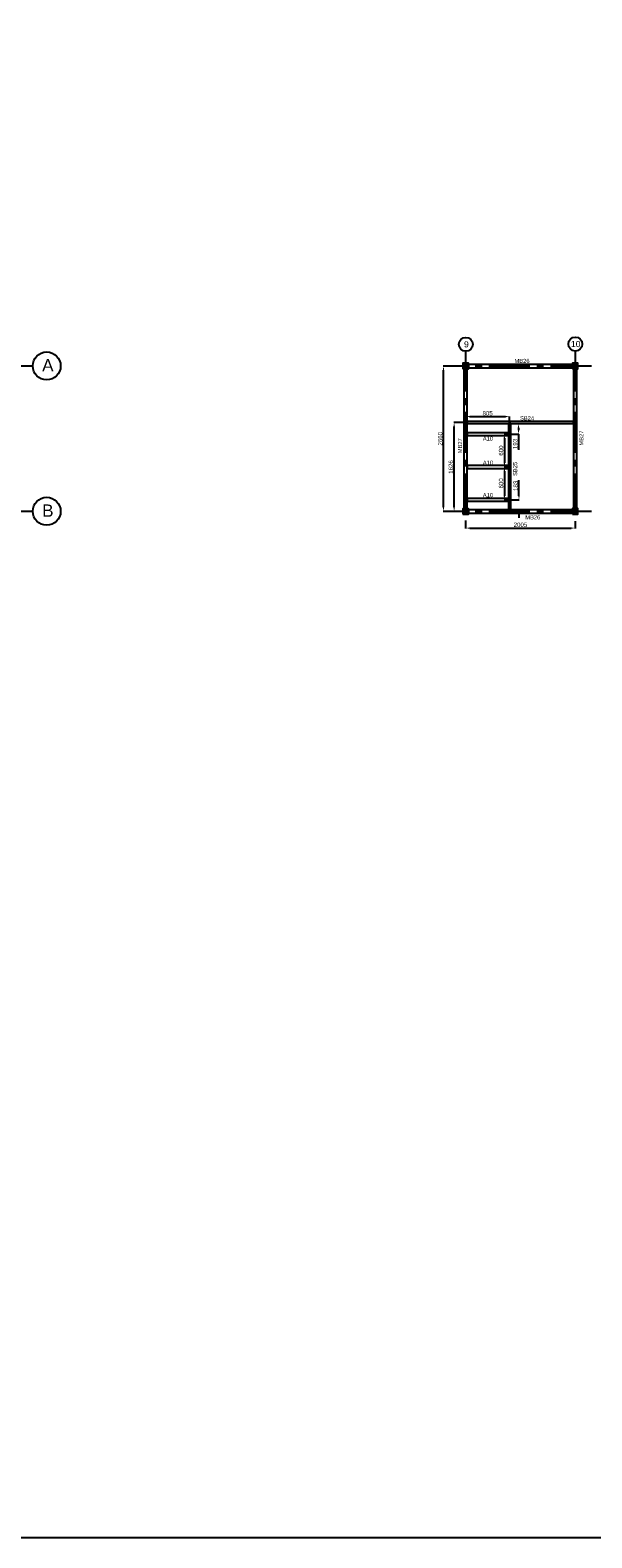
# Model space of a CAD drawing. Header units: inches. Extents: x -1008743 to -388065, y -1380311 to -642022.
# Tile 28 of 85: x -467102 to -456826, y -707139 to -679548. Entities that reach past the tile are written whole.
import ezdxf

# ---------------------------------------------------------------- set-up
doc = ezdxf.new("R2010")
doc.units = ezdxf.units.IN
doc.header["$LTSCALE"] = 1000
doc.header["$MEASUREMENT"] = 0
doc.header["$PDMODE"] = 35
doc.linetypes.add('CENTER2', pattern=[1.125, 0.75, -0.125, 0.125, -0.125])
doc.styles.add('ARIAL', font='arial.ttf')
doc.styles.add('C-ARIAL', font='arial.ttf')
doc.dimstyles.new('S-20', dxfattribs={"dimtxt": 80, "dimasz": 75, "dimexe": 5, "dimexo": 5, "dimgap": 20, "dimtad": 1, "dimdec": 0, "dimzin": 0, "dimdsep": 46, "dimtxsty": 'ARIAL', "dimcen": 0.09, "dimdle": 100, "dimclrd": 8, "dimclre": 8, "dimclrt": 6, "dimadec": 0, "dimazin": 0, "dimtfac": 1, "dimtdec": 0, "dimtofl": 0, "dimtmove": 0, "dimatfit": 3, "dimfxl": 1, "dimtolj": 1, "dimtzin": 0, "dimlwd": -1, "dimarcsym": 0})

# ---------------------------------------------------------------- blocks, each defined once
blk = doc.blocks.new('*D618')
at = {"color": 8, "lineweight": -2, "ltscale": 10}
for p, q in [((-459135, -688523), (-459135, -688665)), ((-457131, -688546), (-457131, -688665))]:
    blk.add_line(p, q, dxfattribs=at)
at = {"color": 8, "ltscale": 10}
blk.add_line((-459060, -688660), (-457206, -688660), dxfattribs=at)
for points in [[(-459060, -688648), (-459060, -688673), (-459135, -688660)], [(-457206, -688673), (-457206, -688648), (-457131, -688660)]]:
    blk.add_solid(points, dxfattribs=at)
at = {"layer": 'Defpoints', "color": 0, "ltscale": 10}
for p in [(-459135, -688518), (-457131, -688541), (-457131, -688660)]:
    blk.add_point(p, dxfattribs=at)
at = {"color": 6, "ltscale": 10, "insert": (-458133, -688600), "char_height": 80, "attachment_point": 5, "style": 'ARIAL'}
blk.add_mtext('\\A1;2005', dxfattribs=at)
blk = doc.blocks.new('*D619')
at = {"color": 8, "lineweight": -2, "ltscale": 10}
for p, q in [((-459282, -685695), (-459545, -685695)), ((-459306, -688355), (-459545, -688355))]:
    blk.add_line(p, q, dxfattribs=at)
at = {"color": 8, "ltscale": 10}
blk.add_line((-459540, -688280), (-459540, -685770), dxfattribs=at)
for points in [[(-459528, -685770), (-459553, -685770), (-459540, -685695)], [(-459553, -688280), (-459528, -688280), (-459540, -688355)]]:
    blk.add_solid(points, dxfattribs=at)
at = {"layer": 'Defpoints', "color": 0, "ltscale": 10}
for p in [(-459540, -685695), (-459277, -685695), (-459301, -688355)]:
    blk.add_point(p, dxfattribs=at)
at = {"color": 6, "ltscale": 10, "insert": (-459601, -687025), "char_height": 80, "attachment_point": 5, "rotation": 90, "style": 'ARIAL'}
blk.add_mtext('\\A1;2660', dxfattribs=at)
blk = doc.blocks.new('*D620')
at = {"color": 8, "lineweight": -2, "ltscale": 10}
for p, q in [((-459110, -686729), (-459350, -686729)), ((-459306, -688355), (-459350, -688355))]:
    blk.add_line(p, q, dxfattribs=at)
at = {"color": 8, "ltscale": 10}
blk.add_line((-459345, -688280), (-459345, -686804), dxfattribs=at)
for points in [[(-459333, -686804), (-459358, -686804), (-459345, -686729)], [(-459358, -688280), (-459333, -688280), (-459345, -688355)]]:
    blk.add_solid(points, dxfattribs=at)
at = {"layer": 'Defpoints', "color": 0, "ltscale": 10}
for p in [(-459345, -686729), (-459105, -686729), (-459301, -688355)]:
    blk.add_point(p, dxfattribs=at)
at = {"color": 6, "ltscale": 10, "insert": (-459406, -687542), "char_height": 80, "attachment_point": 5, "rotation": 90, "style": 'ARIAL'}
blk.add_mtext('\\A1;1626', dxfattribs=at)
blk = doc.blocks.new('*D621')
at = {"color": 8, "lineweight": -2, "ltscale": 10}
for p, q in [((-459135, -686752), (-459135, -686615)), ((-458330, -686744), (-458330, -686615))]:
    blk.add_line(p, q, dxfattribs=at)
at = {"color": 8, "ltscale": 10}
blk.add_line((-459060, -686620), (-458405, -686620), dxfattribs=at)
for points in [[(-459060, -686607), (-459060, -686632), (-459135, -686620)], [(-458405, -686632), (-458405, -686607), (-458330, -686620)]]:
    blk.add_solid(points, dxfattribs=at)
at = {"layer": 'Defpoints', "color": 0, "ltscale": 10}
for p in [(-458330, -686620), (-458330, -686749), (-459135, -686757)]:
    blk.add_point(p, dxfattribs=at)
at = {"color": 6, "ltscale": 10, "insert": (-458733, -686559), "char_height": 80, "attachment_point": 5, "style": 'ARIAL'}
blk.add_mtext('\\A1;805', dxfattribs=at)
blk = doc.blocks.new('*D986')
at = {"color": 8, "lineweight": -2, "ltscale": 10}
for p, q in [((-458305, -686749), (-458163, -686749)), ((-458345, -686942), (-458163, -686942))]:
    blk.add_line(p, q, dxfattribs=at)
at = {"color": 8, "ltscale": 10}
for p, q in [((-458168, -686824), (-458168, -686867)), ((-458168, -686942), (-458168, -687226))]:
    blk.add_line(p, q, dxfattribs=at)
for points in [[(-458156, -686824), (-458181, -686824), (-458168, -686749)], [(-458181, -686867), (-458156, -686867), (-458168, -686942)]]:
    blk.add_solid(points, dxfattribs=at)
at = {"layer": 'Defpoints', "color": 0, "ltscale": 10}
for p in [(-458310, -686749), (-458350, -686942), (-458168, -686942)]:
    blk.add_point(p, dxfattribs=at)
at = {"color": 6, "ltscale": 10, "insert": (-458229, -687121), "char_height": 80, "attachment_point": 5, "rotation": 90, "style": 'ARIAL'}
blk.add_mtext('\\A1;193', dxfattribs=at)
blk = doc.blocks.new('*D987')
at = {"color": 8, "lineweight": -2, "ltscale": 10}
for p, q in [((-458355, -686942), (-458431, -686942)), ((-458355, -687542), (-458431, -687542))]:
    blk.add_line(p, q, dxfattribs=at)
at = {"color": 8, "ltscale": 10}
blk.add_line((-458426, -687017), (-458426, -687467), dxfattribs=at)
for points in [[(-458414, -687017), (-458439, -687017), (-458426, -686942)], [(-458439, -687467), (-458414, -687467), (-458426, -687542)]]:
    blk.add_solid(points, dxfattribs=at)
at = {"layer": 'Defpoints', "color": 0, "ltscale": 10}
for p in [(-458350, -686942), (-458426, -687542), (-458350, -687542)]:
    blk.add_point(p, dxfattribs=at)
at = {"color": 6, "ltscale": 10, "insert": (-458487, -687242), "char_height": 80, "attachment_point": 5, "rotation": 90, "style": 'ARIAL'}
blk.add_mtext('\\A1;600', dxfattribs=at)
blk = doc.blocks.new('*D988')
at = {"color": 8, "lineweight": -2, "ltscale": 10}
for p, q in [((-458355, -687542), (-458431, -687542)), ((-458355, -688142), (-458431, -688142))]:
    blk.add_line(p, q, dxfattribs=at)
at = {"color": 8, "ltscale": 10}
blk.add_line((-458426, -687617), (-458426, -688067), dxfattribs=at)
for points in [[(-458414, -687617), (-458439, -687617), (-458426, -687542)], [(-458439, -688067), (-458414, -688067), (-458426, -688142)]]:
    blk.add_solid(points, dxfattribs=at)
at = {"layer": 'Defpoints', "color": 0, "ltscale": 10}
for p in [(-458350, -687542), (-458426, -688142), (-458350, -688142)]:
    blk.add_point(p, dxfattribs=at)
at = {"color": 6, "ltscale": 10, "insert": (-458487, -687842), "char_height": 80, "attachment_point": 5, "rotation": 90, "style": 'ARIAL'}
blk.add_mtext('\\A1;600', dxfattribs=at)
blk = doc.blocks.new('*D989')
at = {"color": 8, "ltscale": 10}
for p, q in [((-458159, -688067), (-458159, -687783)), ((-458159, -688400), (-458159, -688475))]:
    blk.add_line(p, q, dxfattribs=at)
at = {"color": 8, "lineweight": -2, "ltscale": 10}
for p, q in [((-458345, -688142), (-458154, -688142)), ((-458305, -688325), (-458154, -688325))]:
    blk.add_line(p, q, dxfattribs=at)
at = {"color": 8, "ltscale": 10}
for points in [[(-458172, -688067), (-458147, -688067), (-458159, -688142)], [(-458147, -688400), (-458172, -688400), (-458159, -688325)]]:
    blk.add_solid(points, dxfattribs=at)
at = {"layer": 'Defpoints', "color": 0, "ltscale": 10}
for p in [(-458350, -688142), (-458310, -688325), (-458159, -688142)]:
    blk.add_point(p, dxfattribs=at)
at = {"color": 6, "ltscale": 10, "insert": (-458220, -687887), "char_height": 80, "attachment_point": 5, "rotation": 90, "style": 'ARIAL'}
blk.add_mtext('\\A1;183', dxfattribs=at)

msp = doc.modelspace()

# ---------------------------------------------------------------- linework, layer by layer
at = {"ltscale": 10}
for p, q in [((-459185.3, -685744.8), (-459085.3, -685644.8)), ((-459085.3, -685744.8), (-459185.3, -685644.8)), ((-457180.7, -685744.8), (-457080.7, -685644.8)), ((-457080.7, -685744.8), (-457180.7, -685644.8)), ((-459185.3, -688405.2), (-459085.3, -688305.2)), ((-459085.3, -688405.2), (-459185.3, -688305.2)), ((-457180.7, -688404.6), (-457080.7, -688304.6)), ((-457080.7, -688404.6), (-457180.7, -688304.6))]:
    msp.add_line(p, q, dxfattribs=at)
at = {"color": 252, "linetype": 'CENTER2'}
for p, q in [((-459135.3, -685410.2), (-459135.3, -688707.5)), ((-457130.7, -685410.2), (-457130.7, -688731.4)), ((-467046.6, -685694.8), (-479800.1, -685694.8)), ((-456832.8, -685694.8), (-459276.8, -685694.8)), ((-467046.6, -688354.6), (-472747.5, -688354.6)), ((-456832.8, -688354.6), (-459301.5, -688354.6))]:
    msp.add_line(p, q, dxfattribs=at)
at = {"ltscale": 10}
for points in [[(-487029, -657295.8), (-406826.5, -657295.8), (-406826.5, -707139.2), (-487029, -707139.2)], [(-459104.8, -686916.7), (-459104.8, -686966.7), (-458350.1, -686966.7), (-458350.1, -686916.7)], [(-459104.8, -687516.7), (-459104.8, -687566.7), (-458350.1, -687566.7), (-458350.1, -687516.7)], [(-459104.8, -688116.7), (-459104.8, -688166.7), (-458350.1, -688166.7), (-458350.1, -688116.7)]]:
    msp.add_lwpolyline(points, close=True, dxfattribs=at)
at = {"color": 4, "ltscale": 10}
for points in [[(-459185.3, -685744.8), (-459085.3, -685744.8), (-459085.3, -685644.8), (-459185.3, -685644.8)], [(-459181.3, -685740.8), (-459089.3, -685740.8), (-459089.3, -685648.8), (-459181.3, -685648.8)], [(-457180.7, -685744.8), (-457080.7, -685744.8), (-457080.7, -685644.8), (-457180.7, -685644.8)], [(-457176.7, -685740.8), (-457084.7, -685740.8), (-457084.7, -685648.8), (-457176.7, -685648.8)], [(-459185.3, -688405.2), (-459085.3, -688405.2), (-459085.3, -688305.2), (-459185.3, -688305.2)], [(-459181.3, -688401.2), (-459089.3, -688401.2), (-459089.3, -688309.2), (-459181.3, -688309.2)], [(-457180.7, -688404.6), (-457080.7, -688404.6), (-457080.7, -688304.6), (-457180.7, -688304.6)], [(-457176.7, -688400.6), (-457084.7, -688400.6), (-457084.7, -688308.6), (-457176.7, -688308.6)]]:
    msp.add_lwpolyline(points, close=True, dxfattribs=at)
at = {"color": 3, "ltscale": 10}
for points in [[(-459165.8, -688305.2), (-459104.8, -688305.2), (-459104.8, -685744.8), (-459165.8, -685744.8)], [(-459085.3, -685664.3), (-459085.3, -685725.3), (-457180.7, -685725.3), (-457180.7, -685664.3)], [(-457161.2, -688304.6), (-457100.2, -688304.6), (-457100.2, -685744.8), (-457161.2, -685744.8)], [(-459085.3, -688324.7), (-459085.3, -688385.7), (-457180.7, -688385.7), (-457180.7, -688324.7)]]:
    msp.add_lwpolyline(points, close=True, dxfattribs=at)
at = {"color": 6, "ltscale": 10}
for points in [[(-459104.8, -686748.9), (-457161.2, -686748.3), (-457161.2, -686708.3), (-459104.8, -686708.9)], [(-458309.8, -688324.7), (-458310.1, -686748.6), (-458350.1, -686748.6), (-458349.8, -688324.7)]]:
    msp.add_lwpolyline(points, close=True, dxfattribs=at)
for centre, radius in [((-459132.6, -685297.2), 127.8), ((-457128, -685291.7), 127.8), ((-466799.7, -685692.5), 255.6), ((-466799.7, -688352.3), 255.6)]:
    msp.add_circle(centre, radius)

# ---------------------------------------------------------------- texts
at = {"color": 3, "style": 'C-ARIAL'}
for s, height, p in [('9', 112.5, (-459165.2, -685353.3)), ('10', 112.5, (-457208.4, -685347.8)), ('A', 225, (-466883.5, -685792.7)), ('MB26', 75, (-458240.2, -685637.7)), ('SB24', 75, (-458139.5, -686687)), ('A10', 75, (-458820.4, -687059.1)), ('A10', 75, (-458820.4, -687499.6)), ('A10', 75, (-458820.4, -688094.6)), ('B', 225, (-466883.5, -688452.5)), ('MB26', 75, (-458042.8, -688500.2))]:
    msp.add_text(s, height=height, dxfattribs=at).set_placement(p)
for s, p in [('MB27', (-456980.3, -687149.4)), ('MB27', (-459201.3, -687289.4)), ('SB25', (-458191.9, -687705))]:
    msp.add_text(s, height=75, rotation=90, dxfattribs=at).set_placement(p)

# ---------------------------------------------------------------- dimensions: what is measured, and where the dimension line sits
at = {"ltscale": 10}
for base, p1, p2, picture, middle in [((-459540.1, -685694.8), (-459301.5, -688354.6), (-459276.8, -685694.8), '*D619', (-459601, -687024.7)), ((-459345.4, -686728.9), (-459301.5, -688354.6), (-459104.8, -686728.9), '*D620', (-459406.3, -687541.7)), ((-458168.1, -686941.7), (-458310.1, -686748.6), (-458350.1, -686941.7), '*D986', (-458229, -687121.3)), ((-458426.1, -687541.7), (-458350.1, -686941.7), (-458350.1, -687541.7), '*D987', (-458486.9, -687241.7)), ((-458426.1, -688141.7), (-458350.1, -687541.7), (-458350.1, -688141.7), '*D988', (-458486.9, -687841.7)), ((-458159.2, -688141.7), (-458309.8, -688324.7), (-458350.1, -688141.7), '*D989', (-458220.1, -687887.1))]:
    dim = msp.add_linear_dim(base=base, p1=p1, p2=p2, angle=90, dimstyle='S-20', dxfattribs=at)
    dim.commit()
    dim.dimension.update_dxf_attribs({"geometry": picture, "text_midpoint": middle})
for base, p1, p2, picture, middle in [((-458330.1, -686620), (-459135.3, -686757.3), (-458330.1, -686748.6), '*D621', (-458732.7, -686559.1)), ((-457130.7, -688660.4), (-459135.3, -688518.3), (-457130.7, -688540.7), '*D618', (-458133, -688599.6))]:
    dim = msp.add_linear_dim(base=base, p1=p1, p2=p2, dimstyle='S-20', dxfattribs=at)
    dim.commit()
    dim.dimension.update_dxf_attribs({"geometry": picture, "text_midpoint": middle})

doc.saveas('drawing.dxf')
